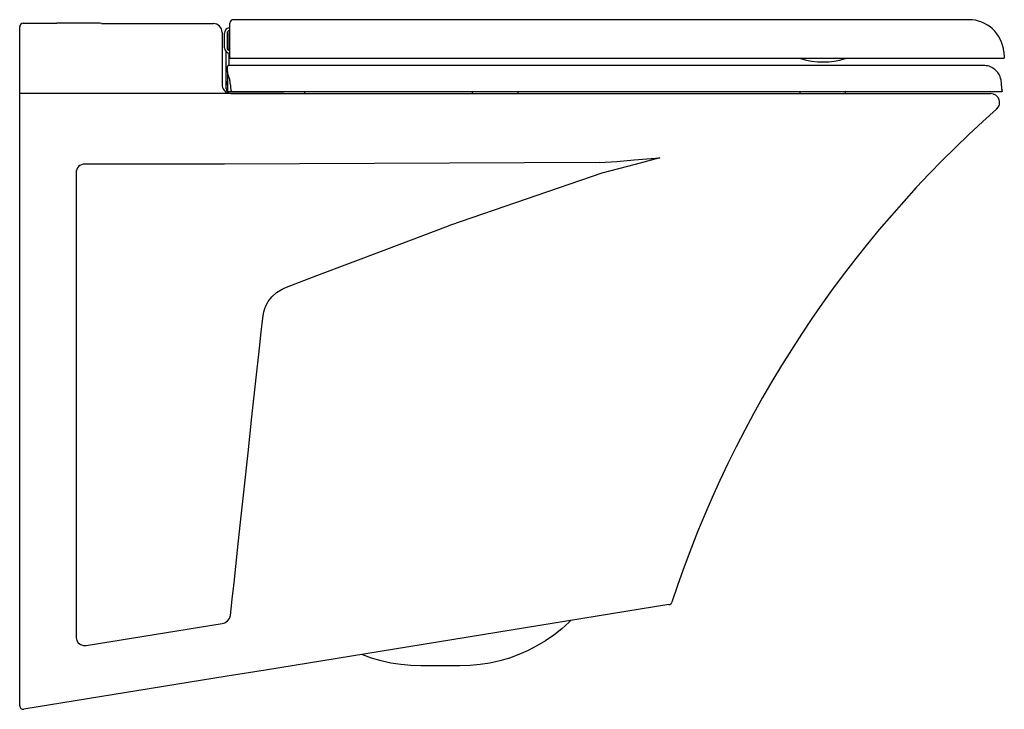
# Model space of a CAD drawing. Header units: millimetres. Extents: x 4695.712 to 4696.271, y 1875.544 to 1875.935.
import ezdxf

# ---------------------------------------------------------------- set-up
doc = ezdxf.new("R2010")
doc.units = ezdxf.units.MM
doc.layers.add('indusa', color=3, linetype='Continuous')
doc.layers.add('SANINDUSA', color=3, linetype='Continuous')

msp = doc.modelspace()

# ---------------------------------------------------------------- linework, layer by layer
at = {"layer": 'indusa'}
for p, q in [((4695.714228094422, 1875.933283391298), (4695.733379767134, 1875.933283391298)), ((4695.757228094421, 1875.933283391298), (4695.733379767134, 1875.933283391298)), ((4695.758678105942, 1875.933068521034), (4695.822228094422, 1875.933068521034)), ((4695.712228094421, 1875.928433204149), (4695.712228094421, 1875.931283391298)), ((4695.712228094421, 1875.894859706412), (4695.712228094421, 1875.928433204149)), ((4695.827228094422, 1875.928068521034), (4695.827228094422, 1875.898283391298)), ((4695.712228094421, 1875.892230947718), (4695.712228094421, 1875.894859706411)), ((4695.832228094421, 1875.893283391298), (4695.712228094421, 1875.893283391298)), ((4695.832228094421, 1875.893283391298), (4696.263818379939, 1875.893283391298)), ((4695.712228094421, 1875.545633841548), (4695.712228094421, 1875.892230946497)), ((4696.041645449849, 1875.854126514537), (4695.828636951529, 1875.853283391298)), ((4695.744228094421, 1875.848283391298), (4695.744228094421, 1875.584740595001)), ((4695.828629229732, 1875.853283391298), (4695.749228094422, 1875.853283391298)), ((4695.85210150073, 1875.772735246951), (4695.853063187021, 1875.774556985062)), ((4695.853063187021, 1875.774556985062), (4695.853435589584, 1875.775160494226)), ((4696.081027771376, 1875.603088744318), (4695.851837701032, 1875.565922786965)), ((4695.750028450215, 1875.579805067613), (4695.827190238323, 1875.59231779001)), ((4695.827190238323, 1875.59231779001), (4695.828696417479, 1875.592761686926)), ((4695.851837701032, 1875.565922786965), (4695.829983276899, 1875.562378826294)), ((4695.962311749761, 1875.568283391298), (4695.940016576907, 1875.568283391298)), ((4695.829983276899, 1875.562378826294), (4695.714548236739, 1875.543659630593))]:
    msp.add_line(p, q, dxfattribs=at)
at = {"layer": 'indusa', "flags": 128}
for points in [[(4695.827228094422, 1875.898283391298), (4695.827285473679, 1875.897528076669), (4695.827456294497, 1875.896790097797), (4695.82773663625, 1875.896086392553)], [(4695.82773663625, 1875.896086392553), (4695.828086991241, 1875.895481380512), (4695.829199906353, 1875.894304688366), (4695.830623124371, 1875.893547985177), (4695.832228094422, 1875.893283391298)], [(4696.04164544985, 1875.854126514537), (4696.05142950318, 1875.854842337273), (4696.061234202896, 1875.855623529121), (4696.06851909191, 1875.856230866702), (4696.0758085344, 1875.856859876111), (4696.075858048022, 1875.856864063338)], [(4696.075858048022, 1875.856864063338), (4696.075796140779, 1875.856847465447), (4696.068761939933, 1875.85494127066), (4696.061730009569, 1875.853056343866), (4696.052272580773, 1875.8505556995), (4696.04282346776, 1875.848119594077)], [(4696.04282346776, 1875.848119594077), (4695.956932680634, 1875.818626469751), (4695.955867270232, 1875.818257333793)], [(4695.86376979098, 1875.783424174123), (4695.880989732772, 1875.789934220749), (4695.91931622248, 1875.804432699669), (4695.955867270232, 1875.818257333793)], [(4695.853435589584, 1875.775160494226), (4695.855518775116, 1875.777882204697), (4695.858109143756, 1875.780287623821), (4695.861221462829, 1875.782292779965)], [(4695.861221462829, 1875.782292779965), (4695.862371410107, 1875.782845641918), (4695.863689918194, 1875.783392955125)], [(4695.863689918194, 1875.783392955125), (4695.863717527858, 1875.783403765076), (4695.86376979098, 1875.783424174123)], [(4695.850436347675, 1875.767255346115), (4695.850880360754, 1875.76937474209), (4695.851713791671, 1875.771848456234)], [(4695.851713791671, 1875.771848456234), (4695.851886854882, 1875.772258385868), (4695.85210150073, 1875.772735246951)], [(4695.846371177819, 1875.730181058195), (4695.848390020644, 1875.748736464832), (4695.849397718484, 1875.757997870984), (4695.849900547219, 1875.762623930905), (4695.850436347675, 1875.767255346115)], [(4695.837473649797, 1875.648192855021), (4695.839688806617, 1875.668746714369), (4695.841919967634, 1875.689261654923), (4695.84414781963, 1875.709743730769), (4695.846371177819, 1875.730181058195)], [(4695.831997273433, 1875.596945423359), (4695.832985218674, 1875.606193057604), (4695.833973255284, 1875.615440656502), (4695.834961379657, 1875.624687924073), (4695.835949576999, 1875.633934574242), (4695.837473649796, 1875.648192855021)], [(4695.828696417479, 1875.592761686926), (4695.830307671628, 1875.593801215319), (4695.831469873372, 1875.595299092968), (4695.831997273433, 1875.596945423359)], [(4696.025321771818, 1875.594020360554), (4696.024363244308, 1875.59309434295), (4696.020108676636, 1875.58929415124), (4696.015621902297, 1875.585771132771), (4696.010920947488, 1875.582539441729), (4696.006024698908, 1875.579612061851), (4696.000952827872, 1875.577000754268), (4695.995725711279, 1875.574716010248), (4695.990364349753, 1875.572767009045), (4695.984890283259, 1875.571161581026), (4695.979325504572, 1875.569906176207), (4695.973692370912, 1875.56900583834), (4695.968013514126, 1875.568464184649), (4695.962311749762, 1875.568283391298)], [(4695.744228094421, 1875.584740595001), (4695.744248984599, 1875.584284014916), (4695.744649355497, 1875.582731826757), (4695.745519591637, 1875.581386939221), (4695.746800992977, 1875.580369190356), (4695.748378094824, 1875.57981337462), (4695.750028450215, 1875.579805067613)], [(4695.940016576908, 1875.568283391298), (4695.934318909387, 1875.568463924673), (4695.92864410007, 1875.569004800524), (4695.923014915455, 1875.569903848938), (4695.917453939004, 1875.571157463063), (4695.911983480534, 1875.572760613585), (4695.906625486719, 1875.574706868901), (4695.906507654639, 1875.574754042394)]]:
    msp.add_lwpolyline(points, dxfattribs=at)
at = {"layer": 'indusa'}
for centre, radius, start, end in [((4695.714228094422, 1875.931283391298), 0.00200000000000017, 90, 180), ((4695.757228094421, 1875.928283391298), 0.005, 73.14190604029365, 90), ((4695.822228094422, 1875.928068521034), 0.005, 7.016477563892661e-15, 90), ((4696.263818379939, 1875.888283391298), 0.00500000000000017, 311.4918057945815, 90), ((4696.692787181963, 1875.403295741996), 0.6424776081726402, 131.4925815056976, 161.7556002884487), ((4695.749228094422, 1875.848283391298), 0.005000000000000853, 90, 180), ((4696.080707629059, 1875.605062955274), 0.002000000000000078, 279.2110265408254, 341.7562601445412), ((4695.714228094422, 1875.545633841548), 0.00200000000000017, 180, 279.2110265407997)]:
    msp.add_arc(centre, radius, start, end, dxfattribs=at)
at = {"layer": 'SANINDUSA'}
for p, q in [((4695.833532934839, 1875.935233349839), (4695.833534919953, 1875.935281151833)), ((4695.833534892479, 1875.935223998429), (4695.833534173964, 1875.935235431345)), ((4695.828534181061, 1875.919284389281), (4695.828534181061, 1875.927676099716)), ((4695.830034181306, 1875.927676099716), (4695.830034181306, 1875.919284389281)), ((4695.83103418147, 1875.927361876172), (4695.83103418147, 1875.917870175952)), ((4695.831117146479, 1875.930646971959), (4695.831534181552, 1875.930705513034)), ((4695.831534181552, 1875.929190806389), (4695.831325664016, 1875.929161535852)), ((4695.829534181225, 1875.900284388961), (4695.829534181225, 1875.917048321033)), ((4695.83103418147, 1875.916326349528), (4695.83103418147, 1875.909283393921)), ((4696.271206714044, 1875.91702750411), (4696.271486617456, 1875.913827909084)), ((4695.830280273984, 1875.905928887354), (4695.830280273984, 1875.894783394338)), ((4695.829534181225, 1875.896284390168), (4695.829534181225, 1875.900284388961)), ((4695.861534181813, 1875.893284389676), (4695.832534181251, 1875.893284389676)), ((4695.83314437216, 1875.893284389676), (4695.833221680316, 1875.893283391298)), ((4695.844034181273, 1875.893283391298), (4695.833221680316, 1875.893283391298)), ((4695.862221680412, 1875.893283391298), (4695.850034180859, 1875.893283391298)), ((4695.861534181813, 1875.893284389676), (4695.873534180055, 1875.893284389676)), ((4695.862221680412, 1875.893283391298), (4695.862221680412, 1875.893284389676)), ((4695.862221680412, 1875.893283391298), (4695.874221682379, 1875.893283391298)), ((4695.874221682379, 1875.893283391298), (4695.874221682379, 1875.894283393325)), ((4695.969280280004, 1875.894283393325), (4695.969280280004, 1875.893283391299)), ((4695.99528027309, 1875.893283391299), (4695.99528027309, 1875.894283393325)), ((4696.155280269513, 1875.894283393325), (4696.155280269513, 1875.893283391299)), ((4696.181280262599, 1875.893283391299), (4696.181280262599, 1875.894283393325))]:
    msp.add_line(p, q, dxfattribs=at)
at = {"layer": 'SANINDUSA', "flags": 128}
msp.add_lwpolyline([(4695.832605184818, 1875.894783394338), (4695.832609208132, 1875.894685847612), (4695.832621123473, 1875.894592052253), (4695.83264047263, 1875.894505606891), (4695.832666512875, 1875.894429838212), (4695.83269824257, 1875.894367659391), (4695.832734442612, 1875.894321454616), (4695.832773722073, 1875.894293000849), (4695.832814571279, 1875.894283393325)], dxfattribs=at)
at = {"layer": 'SANINDUSA'}
for centre, radius, start, end in [((4695.833534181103, 1875.933284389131), 0.001999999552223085, 90.21798411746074, 180.0000366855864), ((4696.251282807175, 1875.915284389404), 0.02000000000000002, 4.999999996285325, 90.03899417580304), ((4695.831534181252, 1875.927676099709), 0.003000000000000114, 97.99065663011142, 180), ((4695.831534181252, 1875.927676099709), 0.001500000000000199, 97.99065663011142, 180), ((4695.832534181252, 1875.927361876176), 0.001500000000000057, 132.0955040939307, 180), ((4695.831534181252, 1875.919284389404), 0.003000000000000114, 180, 270), ((4695.831534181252, 1875.919284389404), 0.001500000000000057, 180, 270), ((4695.832034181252, 1875.913784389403), 0.0004999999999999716, 180, 270), ((4696.156034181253, 1875.913652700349), 0.0005000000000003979, 227.4444714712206, 252.9984448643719), ((4696.168534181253, 1875.954534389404), 0.04325000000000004, 252.9984448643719, 287.0015551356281), ((4696.181034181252, 1875.913652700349), 0.0004999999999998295, 287.0015551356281, 312.5555285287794), ((4695.832534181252, 1875.900284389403), 0.003000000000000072, 180, 221.2966845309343), ((4695.832534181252, 1875.896284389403), 0.002999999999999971, 180, 270), ((4695.830780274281, 1875.894783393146), 0.0004999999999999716, 180, 270)]:
    msp.add_arc(centre, radius, start, end, dxfattribs=at)
for points, knots in [([(4695.831534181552, 1875.913784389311), (4695.831534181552, 1875.915034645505), (4695.831534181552, 1875.917527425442), (4695.831534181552, 1875.920117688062), (4695.831534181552, 1875.922353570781), (4695.831534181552, 1875.924300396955), (4695.831534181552, 1875.926795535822), (4695.831534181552, 1875.928953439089), (4695.831534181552, 1875.930736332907), (4695.831534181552, 1875.932097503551), (4695.831534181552, 1875.932945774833), (4695.831534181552, 1875.933316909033), (4695.831534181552, 1875.933257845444), (4695.831534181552, 1875.933251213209)], [0, 0, 0, 0, 0.1279364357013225, 0.2550816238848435, 0.26710068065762, 0.3701624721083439, 0.4732251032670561, 0.5750984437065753, 0.6769728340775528, 0.780292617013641, 0.8836128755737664, 0.9869309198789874, 0.9999999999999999, 0.9999999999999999, 0.9999999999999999, 0.9999999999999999]), ([(4696.25127220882, 1875.935284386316), (4696.251051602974, 1875.935284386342), (4696.250621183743, 1875.935284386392), (4696.249440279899, 1875.935284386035), (4696.247342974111, 1875.935284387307), (4696.244416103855, 1875.935284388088), (4696.240942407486, 1875.93528438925), (4696.237124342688, 1875.935284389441), (4696.233125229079, 1875.935284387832), (4696.229078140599, 1875.935284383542), (4696.225105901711, 1875.935284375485), (4696.221317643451, 1875.935284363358), (4696.217771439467, 1875.935284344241), (4696.214395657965, 1875.935284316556), (4696.211070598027, 1875.935284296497), (4696.207705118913, 1875.935284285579), (4696.204308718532, 1875.935284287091), (4696.199815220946, 1875.93528429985), (4696.194193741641, 1875.935284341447), (4696.187320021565, 1875.935284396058), (4696.180264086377, 1875.935284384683), (4696.171975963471, 1875.935284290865), (4696.162187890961, 1875.935284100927), (4696.150801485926, 1875.935283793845), (4696.140105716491, 1875.935283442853), (4696.130253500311, 1875.935283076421), (4696.121167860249, 1875.93528272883), (4696.111268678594, 1875.935282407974), (4696.100392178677, 1875.935282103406), (4696.088592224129, 1875.935281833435), (4696.075806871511, 1875.935281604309), (4696.061982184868, 1875.935281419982), (4696.047014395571, 1875.93528128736), (4696.030772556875, 1875.935281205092), (4696.013222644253, 1875.935281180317), (4695.994334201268, 1875.935281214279), (4695.97418995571, 1875.935281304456), (4695.952784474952, 1875.935281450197), (4695.930265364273, 1875.935281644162), (4695.906656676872, 1875.935281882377), (4695.881991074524, 1875.935282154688), (4695.857484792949, 1875.93528244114), (4695.841203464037, 1875.935282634), (4695.833534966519, 1875.935282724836)], [0, 0, 0, 0, 0.02506682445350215, 0.04890733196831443, 0.07179247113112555, 0.09372441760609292, 0.1144704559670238, 0.1338388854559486, 0.1517201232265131, 0.1680570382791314, 0.1828086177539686, 0.1959438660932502, 0.2074331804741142, 0.2177044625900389, 0.2277226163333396, 0.2375138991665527, 0.2470720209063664, 0.2563917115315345, 0.2742983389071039, 0.291212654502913, 0.3078615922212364, 0.3250474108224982, 0.3487344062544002, 0.373215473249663, 0.3983533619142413, 0.4155567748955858, 0.4335115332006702, 0.4531419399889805, 0.4745022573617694, 0.497792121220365, 0.5227621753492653, 0.5499316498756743, 0.5793502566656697, 0.6110625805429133, 0.6457483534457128, 0.682885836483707, 0.7224987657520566, 0.7645990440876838, 0.8091847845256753, 0.8553762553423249, 0.9039135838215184, 0.954743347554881, 1, 1, 1, 1]), ([(4695.833488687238, 1875.913284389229), (4695.833321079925, 1875.913284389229), (4695.832985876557, 1875.913284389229), (4695.832545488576, 1875.913284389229), (4695.832217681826, 1875.913284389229), (4695.832055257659, 1875.913284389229), (4695.83203983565, 1875.913284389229), (4695.832034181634, 1875.913284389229)], [0, 0, 0, 0, 0.2179036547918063, 0.4357926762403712, 0.6540850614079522, 0.8731806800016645, 1, 1, 1, 1]), ([(4696.270987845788, 1875.913284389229), (4696.270793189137, 1875.913284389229), (4696.270403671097, 1875.913284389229), (4696.269500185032, 1875.913284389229), (4696.268110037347, 1875.913284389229), (4696.265765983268, 1875.913284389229), (4696.262111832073, 1875.913284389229), (4696.257128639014, 1875.913284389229), (4696.251169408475, 1875.913284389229), (4696.24426622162, 1875.913284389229), (4696.236428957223, 1875.913284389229), (4696.22769902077, 1875.913284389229), (4696.218133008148, 1875.913284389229), (4696.207794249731, 1875.913284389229), (4696.196756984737, 1875.913284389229), (4696.185083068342, 1875.913284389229), (4696.172817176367, 1875.913284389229), (4696.160048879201, 1875.913284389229), (4696.146874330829, 1875.913284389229), (4696.133364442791, 1875.913284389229), (4696.119570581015, 1875.913284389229), (4696.105954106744, 1875.913284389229), (4696.092642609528, 1875.913284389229), (4696.079680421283, 1875.913284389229), (4696.064557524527, 1875.913284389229), (4696.040796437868, 1875.913284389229), (4696.008396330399, 1875.913284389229), (4695.975999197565, 1875.913284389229), (4695.943605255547, 1875.913284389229), (4695.911214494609, 1875.913284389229), (4695.872350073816, 1875.913284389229), (4695.846442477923, 1875.913284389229), (4695.833488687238, 1875.913284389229)], [0, 0, 0, 0, 0.02003409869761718, 0.04008926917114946, 0.06011068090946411, 0.08009868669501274, 0.1060857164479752, 0.1320775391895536, 0.1580635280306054, 0.1840483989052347, 0.2099576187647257, 0.2358661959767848, 0.261855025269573, 0.2878436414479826, 0.3137521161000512, 0.339661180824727, 0.3656465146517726, 0.3916329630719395, 0.4176243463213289, 0.4436133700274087, 0.4696096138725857, 0.4956109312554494, 0.5196275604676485, 0.5436538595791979, 0.5676810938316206, 0.6037076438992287, 0.6757613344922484, 0.7478147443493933, 0.7838411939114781, 0.8558942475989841, 0.927947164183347, 1, 1, 1, 1]), ([(4696.271486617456, 1875.913827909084), (4696.271486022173, 1875.913771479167), (4696.271484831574, 1875.913658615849), (4696.271412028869, 1875.913502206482), (4696.27129560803, 1875.913377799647), (4696.271151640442, 1875.913303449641), (4696.271044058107, 1875.913284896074), (4696.270992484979, 1875.913284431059), (4696.270987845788, 1875.913284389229)], [0, 0, 0, 0, 0.2030535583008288, 0.4061196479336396, 0.6092591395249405, 0.8126359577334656, 0.9831459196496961, 0.9999999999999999, 0.9999999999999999, 0.9999999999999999, 0.9999999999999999]), ([(4695.830780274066, 1875.909283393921), (4695.830714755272, 1875.909275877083), (4695.830583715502, 1875.909260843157), (4695.830418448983, 1875.909145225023), (4695.830302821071, 1875.908979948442), (4695.830287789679, 1875.908848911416), (4695.830280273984, 1875.908783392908)], [0, 0, 0, 0, 0.2499975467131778, 0.5000034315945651, 0.7500017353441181, 1, 1, 1, 1]), ([(4695.830280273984, 1875.905928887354), (4695.830280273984, 1875.906497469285), (4695.830280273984, 1875.907764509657), (4695.830280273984, 1875.908667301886), (4695.830280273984, 1875.908743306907), (4695.830280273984, 1875.908783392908)], [0, 0, 0, 0, 0.3427225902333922, 0.7637304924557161, 1, 1, 1, 1]), ([(4695.832605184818, 1875.894783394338), (4695.832353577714, 1875.896044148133), (4695.831960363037, 1875.898014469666), (4695.831700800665, 1875.900787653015), (4695.830972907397, 1875.903016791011), (4695.830364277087, 1875.904742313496), (4695.830299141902, 1875.905662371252), (4695.830280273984, 1875.905928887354)], [0, 0, 0, 0, 0.3151566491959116, 0.4925306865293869, 0.6750220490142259, 0.9058625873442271, 1, 1, 1, 1]), ([(4696.247804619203, 1875.909283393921), (4696.247599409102, 1875.909283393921), (4696.247187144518, 1875.909283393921), (4696.24613381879, 1875.909283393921), (4696.244170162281, 1875.909283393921), (4696.241046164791, 1875.909283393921), (4696.23688603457, 1875.909283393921), (4696.23184747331, 1875.909283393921), (4696.226020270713, 1875.909283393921), (4696.219465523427, 1875.909283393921), (4696.212078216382, 1875.909283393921), (4696.203927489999, 1875.909283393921), (4696.194915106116, 1875.909283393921), (4696.185071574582, 1875.909283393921), (4696.174460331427, 1875.909283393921), (4696.163377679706, 1875.909283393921), (4696.151962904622, 1875.909283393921), (4696.140393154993, 1875.909283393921), (4696.128113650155, 1875.909283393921), (4696.115067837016, 1875.909283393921), (4696.101146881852, 1875.909283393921), (4696.087031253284, 1875.909283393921), (4696.061855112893, 1875.909283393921), (4696.025407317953, 1875.909283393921), (4695.977536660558, 1875.909283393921), (4695.929015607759, 1875.909283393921), (4695.880024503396, 1875.909283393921), (4695.847227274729, 1875.909283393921), (4695.830780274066, 1875.909283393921)], [0, 0, 0, 0, 0.02254057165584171, 0.04528373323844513, 0.06852076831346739, 0.09245650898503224, 0.116957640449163, 0.1418391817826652, 0.165544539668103, 0.1894482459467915, 0.21352188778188, 0.2376953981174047, 0.2618754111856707, 0.2874342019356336, 0.3128448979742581, 0.338050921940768, 0.3629590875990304, 0.3874007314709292, 0.4112040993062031, 0.4386699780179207, 0.4661159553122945, 0.4939829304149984, 0.5222339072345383, 0.6152145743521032, 0.7098379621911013, 0.8057476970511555, 0.9025872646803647, 1, 1, 1, 1]), ([(4696.270232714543, 1875.894826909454), (4696.270160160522, 1875.895635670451), (4696.270015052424, 1875.89725319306), (4696.269828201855, 1875.899699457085), (4696.26948926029, 1875.902300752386), (4696.268269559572, 1875.904867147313), (4696.266284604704, 1875.90709408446), (4696.263589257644, 1875.908732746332), (4696.26044415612, 1875.90940156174), (4696.257227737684, 1875.909252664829), (4696.254085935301, 1875.909291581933), (4696.250945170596, 1875.909281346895), (4696.248851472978, 1875.909282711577), (4696.247804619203, 1875.909283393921)], [0, 0, 0, 0, 0.07579526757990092, 0.1515905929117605, 0.2294092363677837, 0.3190943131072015, 0.4121087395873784, 0.5044376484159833, 0.6088322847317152, 0.7067599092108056, 0.8045062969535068, 0.902252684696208, 1, 1, 1, 1]), ([(4696.259446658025, 1875.909283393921), (4696.259229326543, 1875.909283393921), (4696.258843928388, 1875.909283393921), (4696.257961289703, 1875.909283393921), (4696.257576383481, 1875.909283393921)], [0, 0, 0, 0, 0.5639141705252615, 0.9999999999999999, 0.9999999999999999, 0.9999999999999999, 0.9999999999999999]), ([(4695.832814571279, 1875.894283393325), (4695.832547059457, 1875.894283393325), (4695.831935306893, 1875.894283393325), (4695.83122618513, 1875.894283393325), (4695.830829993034, 1875.894283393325), (4695.830793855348, 1875.894283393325), (4695.830780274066, 1875.894283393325)], [0, 0, 0, 0, 0.2299898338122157, 0.5259463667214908, 0.8218409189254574, 1, 1, 1, 1]), ([(4696.269733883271, 1875.894283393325), (4696.269556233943, 1875.894283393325), (4696.269200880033, 1875.894283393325), (4696.268519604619, 1875.894283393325), (4696.267604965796, 1875.894283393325), (4696.266493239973, 1875.894283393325), (4696.265015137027, 1875.894283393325), (4696.262589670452, 1875.894283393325), (4696.258782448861, 1875.894283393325), (4696.253056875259, 1875.894283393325), (4696.24621823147, 1875.894283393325), (4696.238266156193, 1875.894283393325), (4696.22926721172, 1875.894283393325), (4696.219338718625, 1875.894283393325), (4696.2085166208, 1875.894283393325), (4696.196904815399, 1875.894283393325), (4696.184551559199, 1875.894283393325), (4696.171441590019, 1875.894283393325), (4696.157625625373, 1875.894283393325), (4696.143337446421, 1875.894283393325), (4696.128785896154, 1875.894283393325), (4696.115609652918, 1875.894283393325), (4696.10381666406, 1875.894283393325), (4696.093503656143, 1875.894283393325), (4696.083158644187, 1875.894283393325), (4696.069916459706, 1875.894283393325), (4696.047466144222, 1875.894283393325), (4696.015808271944, 1875.894283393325), (4695.977819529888, 1875.894283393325), (4695.946162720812, 1875.894283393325), (4695.91450620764, 1875.894283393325), (4695.882849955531, 1875.894283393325), (4695.853509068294, 1875.894283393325), (4695.836830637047, 1875.894283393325), (4695.832814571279, 1875.894283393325)], [0, 0, 0, 0, 0.01836412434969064, 0.03673396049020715, 0.05020477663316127, 0.06367387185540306, 0.07725025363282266, 0.09082732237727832, 0.1178583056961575, 0.1448934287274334, 0.1726681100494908, 0.2004412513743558, 0.2280311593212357, 0.255816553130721, 0.2832854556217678, 0.3109456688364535, 0.3385095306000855, 0.3660728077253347, 0.3944346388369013, 0.4227964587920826, 0.4503250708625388, 0.4780459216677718, 0.4971474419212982, 0.5162525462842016, 0.5354838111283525, 0.5547175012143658, 0.5899613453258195, 0.6604490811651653, 0.7309367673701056, 0.8014244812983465, 0.8366683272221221, 0.9071560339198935, 0.9776437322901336, 1, 1, 1, 1]), ([(4696.270232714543, 1875.894826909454), (4696.270232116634, 1875.894770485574), (4696.270230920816, 1875.894657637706), (4696.270158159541, 1875.894501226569), (4696.270041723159, 1875.894376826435), (4696.269897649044, 1875.894302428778), (4696.269790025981, 1875.894283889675), (4696.269738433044, 1875.894283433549), (4696.269733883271, 1875.894283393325)], [0, 0, 0, 0, 0.2030239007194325, 0.4060481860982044, 0.6091710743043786, 0.8125749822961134, 0.9834717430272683, 0.9999999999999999, 0.9999999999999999, 0.9999999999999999, 0.9999999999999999])]:
    msp.add_open_spline(points, degree=3, knots=knots, dxfattribs=at)

doc.saveas('drawing.dxf')
